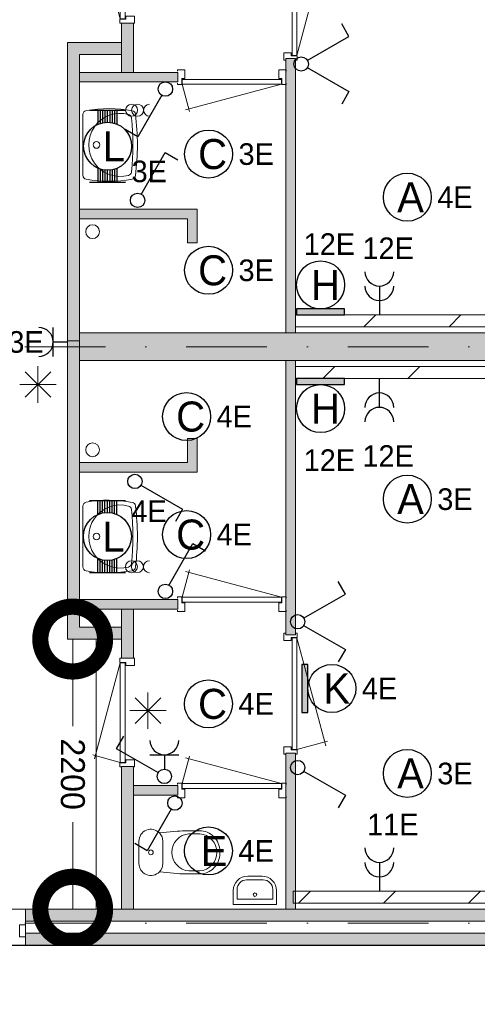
# Model space of a CAD drawing. Header units: millimetres. Extents: x 84337 to 168437, y -3060 to 56340.
# Tile 67 of 84: x 134036 to 137852, y 4192 to 12393. Entities that reach past the tile are written whole.
import ezdxf
from ezdxf.enums import TextEntityAlignment as Align
from ezdxf.xclip import XClip

# ---------------------------------------------------------------- set-up
doc = ezdxf.new("R2010")
doc.units = ezdxf.units.MM
doc.header["$PDMODE"] = 3
doc.header["$PDSIZE"] = 1
doc.linetypes.add('DGN1', pattern=[504.6, 0, -504.6])
doc.linetypes.add('DGN4', pattern=[1345.6, 672.8, -336.4, 0, -336.4])
for name, color, linetype in [('14', 7, 'Continuous'), ('16', 7, 'Continuous'), ('17', 7, 'Continuous'), ('18', 7, 'Continuous'), ('19', 7, 'Continuous'), ('30', 7, 'Continuous'), ('32', 7, 'Continuous'), ('33', 7, 'Continuous'), ('40', 7, 'Continuous'), ('5', 7, 'Continuous'), ('56', 7, 'Continuous'), ('58', 7, 'Continuous'), ('62', 7, 'Continuous')]:
    doc.layers.add(name, color=color, linetype=linetype)
doc.styles.add('dgn001', font='dgn001.shx')
doc.styles.add('dgn003', font='dgn003.shx')
doc.styles.get("Standard").update_dxf_attribs({"font": 'arial.ttf'})
doc.dimstyles.get("Standard").update_dxf_attribs({"dimtxt": 0.18, "dimasz": 0.18, "dimexe": 0.18, "dimexo": 0.0625, "dimgap": 0.09, "dimtad": 0, "dimtih": 1, "dimtoh": 1, "dimdec": 4, "dimzin": 0, "dimdsep": 46, "dimtxsty": 'Standard', "dimcen": 0.09, "dimadec": 0, "dimazin": 0, "dimtfac": 1, "dimtdec": 4, "dimtofl": 0, "dimtmove": 0, "dimatfit": 3, "dimfxl": 1, "dimtolj": 1, "dimtzin": 0, "dimarcsym": 0})
pattern_1 = [(45, (1731.34, 152.2), (4e-14, 709), [])]

# ---------------------------------------------------------------- blocks, each defined once
blk = doc.blocks.new('EA8')
at = {"layer": '18'}
blk.add_hatch(color=3, dxfattribs=at).paths.add_polyline_path([(50, -200), (50, 200), (0, 200), (0, -200)])
at = {"layer": '18', "color": 3, "linetype": 'Continuous', "lineweight": 30, "flags": 128}
blk.add_lwpolyline([(50, -200), (50, 200), (0, 200), (0, -200), (50, -200)], dxfattribs=at)
at = {"layer": '18', "color": 3, "linetype": 'Continuous', "lineweight": 30}
blk.add_circle((250, 0), 200, dxfattribs=at)
at = {"layer": '18', "color": 2, "linetype": 'Continuous', "lineweight": 13, "style": 'dgn001'}
blk.add_text('K', height=250, dxfattribs=at).set_placement((289.7, 0), align=Align.MIDDLE_CENTER)
at = {"layer": '18', "color": 1, "linetype": 'Continuous', "lineweight": 13, "style": 'dgn001'}
blk.add_text('4E', height=180, dxfattribs=at).set_placement((500, 0), align=Align.MIDDLE_LEFT)
blk = doc.blocks.new('EA9')
at = {"layer": '18'}
blk.add_hatch(color=3, dxfattribs=at).paths.add_polyline_path([(-200, -50), (200, -50), (200, 0), (-200, 0)])
at = {"layer": '18', "color": 3, "linetype": 'Continuous', "lineweight": 30, "flags": 128}
blk.add_lwpolyline([(-200, -50), (200, -50), (200, 0), (-200, 0), (-200, -50)], dxfattribs=at)
at = {"layer": '18', "color": 3, "linetype": 'Continuous', "lineweight": 30}
blk.add_circle((0, -250), 200, dxfattribs=at)
at = {"layer": '18', "color": 2, "linetype": 'Continuous', "lineweight": 13, "style": 'dgn001'}
blk.add_text('H', height=250, dxfattribs=at).set_placement((39.7, -250), align=Align.MIDDLE_CENTER)
at = {"layer": '18', "color": 1, "linetype": 'Continuous', "lineweight": 13, "style": 'dgn001'}
blk.add_text('12E', height=180, dxfattribs=at).set_placement((73, -590), align=Align.TOP_CENTER)
blk = doc.blocks.new('EA64')
at = {"layer": '18'}
blk.add_hatch(color=3, dxfattribs=at).paths.add_polyline_path([(-200, 0), (200, 0), (200, 50), (-200, 50)])
at = {"layer": '18', "color": 3, "linetype": 'Continuous', "lineweight": 30, "flags": 128}
blk.add_lwpolyline([(-200, 0), (200, 0), (200, 50), (-200, 50), (-200, 0)], dxfattribs=at)
at = {"layer": '18', "color": 3, "linetype": 'Continuous', "lineweight": 30}
blk.add_circle((0, 250), 200, dxfattribs=at)
at = {"layer": '18', "color": 1, "linetype": 'Continuous', "lineweight": 13, "style": 'dgn001'}
blk.add_text('12E', height=180, dxfattribs=at).set_placement((73, 500), align=Align.CENTER)
at = {"layer": '18', "color": 2, "linetype": 'Continuous', "lineweight": 13, "style": 'dgn001'}
blk.add_text('H', height=250, dxfattribs=at).set_placement((39.7, 250), align=Align.MIDDLE_CENTER)
blk = doc.blocks.new('EC62')
at = {"layer": '18', "color": 3, "linetype": 'Continuous', "lineweight": 30}
blk.add_circle((0, 0), 200, dxfattribs=at)
at = {"layer": '18', "color": 2, "linetype": 'Continuous', "lineweight": 13, "style": 'dgn001'}
blk.add_text('C', height=250, dxfattribs=at).set_placement((33.7, 0), align=Align.MIDDLE_CENTER)
at = {"layer": '18', "color": 1, "linetype": 'Continuous', "lineweight": 13, "style": 'dgn001'}
blk.add_text('4E', height=180, dxfattribs=at).set_placement((250, 0), align=Align.MIDDLE_LEFT)
blk = doc.blocks.new('EC63')
at = {"layer": '18', "color": 3, "linetype": 'Continuous', "lineweight": 30}
blk.add_circle((0, 0), 200, dxfattribs=at)
at = {"layer": '18', "color": 2, "linetype": 'Continuous', "lineweight": 13, "style": 'dgn001'}
blk.add_text('C', height=250, dxfattribs=at).set_placement((33.8, 0), align=Align.MIDDLE_CENTER)
at = {"layer": '18', "color": 1, "linetype": 'Continuous', "lineweight": 13, "style": 'dgn001'}
blk.add_text('3E', height=180, dxfattribs=at).set_placement((250, 0), align=Align.MIDDLE_LEFT)
blk = doc.blocks.new('EC64')
at = {"layer": '18', "color": 3, "linetype": 'Continuous', "lineweight": 30}
blk.add_circle((0, 0), 200, dxfattribs=at)
at = {"layer": '18', "color": 2, "linetype": 'Continuous', "lineweight": 13, "style": 'dgn001'}
blk.add_text('C', height=250, dxfattribs=at).set_placement((33.7, 0), align=Align.MIDDLE_CENTER)
at = {"layer": '18', "color": 1, "linetype": 'Continuous', "lineweight": 13, "style": 'dgn001'}
blk.add_text('4E', height=180, dxfattribs=at).set_placement((250, 0), align=Align.MIDDLE_LEFT)
blk = doc.blocks.new('EC65')
at = {"layer": '18', "color": 3, "linetype": 'Continuous', "lineweight": 30}
blk.add_circle((-0.015, 0), 200, dxfattribs=at)
at = {"layer": '18', "color": 2, "linetype": 'Continuous', "lineweight": 13, "style": 'dgn001'}
blk.add_text('A', height=249.99, dxfattribs=at).set_placement((26.855, -0.005), align=Align.MIDDLE_CENTER)
at = {"layer": '18', "color": 1, "linetype": 'Continuous', "lineweight": 13, "style": 'dgn001'}
blk.add_text('3E', height=180, dxfattribs=at).set_placement((249.98, 0), align=Align.MIDDLE_LEFT)
blk = doc.blocks.new('EC66')
at = {"layer": '18', "color": 3, "linetype": 'Continuous', "lineweight": 30}
blk.add_circle((-0.015, 0), 200, dxfattribs=at)
at = {"layer": '18', "color": 2, "linetype": 'Continuous', "lineweight": 13, "style": 'dgn001'}
blk.add_text('A', height=249.99, dxfattribs=at).set_placement((26.855, -0.005), align=Align.MIDDLE_CENTER)
at = {"layer": '18', "color": 1, "linetype": 'Continuous', "lineweight": 13, "style": 'dgn001'}
blk.add_text('3E', height=180, dxfattribs=at).set_placement((249.98, 0), align=Align.MIDDLE_LEFT)
blk = doc.blocks.new('EC67')
at = {"layer": '18', "color": 3, "linetype": 'Continuous', "lineweight": 30}
blk.add_circle((-0.005, 0), 200, dxfattribs=at)
at = {"layer": '18', "color": 2, "linetype": 'Continuous', "lineweight": 13, "style": 'dgn001'}
blk.add_text('C', height=249.99, dxfattribs=at).set_placement((33.755, -0.005), align=Align.MIDDLE_CENTER)
at = {"layer": '18', "color": 1, "linetype": 'Continuous', "lineweight": 13, "style": 'dgn001'}
blk.add_text('4E', height=180, dxfattribs=at).set_placement((249.98, 0), align=Align.MIDDLE_LEFT)
blk = doc.blocks.new('EC610')
at = {"layer": '18', "color": 3, "linetype": 'Continuous', "lineweight": 30}
blk.add_circle((-0.005, 0), 200, dxfattribs=at)
at = {"layer": '18', "color": 2, "linetype": 'Continuous', "lineweight": 13, "style": 'dgn001'}
blk.add_text('E', height=249.99, dxfattribs=at).set_placement((45.555, -0.005), align=Align.MIDDLE_CENTER)
at = {"layer": '18', "color": 1, "linetype": 'Continuous', "lineweight": 13, "style": 'dgn001'}
blk.add_text('4E', height=180, dxfattribs=at).set_placement((249.98, 0), align=Align.MIDDLE_LEFT)
blk = doc.blocks.new('EC612')
at = {"layer": '18', "color": 3, "linetype": 'Continuous', "lineweight": 30}
blk.add_circle((-0.015, 0), 200, dxfattribs=at)
at = {"layer": '18', "color": 2, "linetype": 'Continuous', "lineweight": 13, "style": 'dgn001'}
blk.add_text('A', height=249.99, dxfattribs=at).set_placement((26.855, -0.005), align=Align.MIDDLE_CENTER)
at = {"layer": '18', "color": 1, "linetype": 'Continuous', "lineweight": 13, "style": 'dgn001'}
blk.add_text('4E', height=180, dxfattribs=at).set_placement((249.98, 0), align=Align.MIDDLE_LEFT)
blk = doc.blocks.new('EC615')
at = {"layer": '18', "color": 3, "linetype": 'Continuous', "lineweight": 30}
blk.add_circle((0, 0), 200, dxfattribs=at)
at = {"layer": '18', "color": 2, "linetype": 'Continuous', "lineweight": 13, "style": 'dgn001'}
blk.add_text('C', height=250, dxfattribs=at).set_placement((33.8, 0), align=Align.MIDDLE_CENTER)
at = {"layer": '18', "color": 1, "linetype": 'Continuous', "lineweight": 13, "style": 'dgn001'}
blk.add_text('3E', height=180, dxfattribs=at).set_placement((250, 0), align=Align.MIDDLE_LEFT)
blk = doc.blocks.new('AnonymousCell25')
at = {"layer": '18', "color": 3, "linetype": 'Continuous', "lineweight": 0, "flags": 128}
blk.add_lwpolyline([(100, -50.5, -0.99989), (100, 49.5)], format="xyb", dxfattribs=at)
at = {"layer": '18', "color": 3, "linetype": 'Continuous', "lineweight": 0}
for centre in [(-50, -0.5), (0, -0.5)]:
    blk.add_circle(centre, 50, dxfattribs=at)
blk = doc.blocks.new('EA316')
at = {"layer": '18', "color": 3, "linetype": 'Continuous', "lineweight": 30}
for p, q in [((-150, 300), (150, 300)), ((-80, 182), (-80, 300)), ((-60, 190), (-60, 300)), ((-40, 194), (-40, 300)), ((-20, 200), (-20, 300)), ((0, 200), (0, 300)), ((20, 200), (20, 300)), ((40, 194), (40, 300)), ((60, 190), (60, 300)), ((80, 182), (80, 300)), ((-80, -300), (-80, -182)), ((-60, -300), (-60, -190)), ((-40, -300), (-40, -196)), ((-20, -300), (-20, -200)), ((0, -300), (0, -200)), ((20, -300), (20, -200)), ((40, -300), (40, -196)), ((60, -300), (60, -190)), ((80, -300), (80, -182)), ((-150, -300), (150, -300))]:
    blk.add_line(p, q, dxfattribs=at)
blk.add_circle((0, -0.5), 200, dxfattribs=at)
at = {"layer": '18', "color": 2, "linetype": 'Continuous', "lineweight": 13, "style": 'dgn001'}
blk.add_text('L', height=249.99, dxfattribs=at).set_placement((50.995, -1.005), align=Align.MIDDLE_CENTER)
at = {"layer": '18', "color": 1, "linetype": 'Continuous', "lineweight": 0, "style": 'dgn001'}
blk.add_text('3E', height=180, dxfattribs=at).set_placement((200, -300))
blk = doc.blocks.new('AnonymousCell50')
at = {"layer": '18', "color": 3, "linetype": 'Continuous', "lineweight": 0}
for centre in [(-50, -0.5), (0, -0.5)]:
    blk.add_circle(centre, 50, dxfattribs=at)
blk.add_arc((100, -0.5), 50, 90.00631, 269.99369, dxfattribs=at)
blk = doc.blocks.new('EA323')
at = {"layer": '18', "color": 3, "linetype": 'Continuous', "lineweight": 30}
for p, q in [((-150, 300), (150, 300)), ((-80, 182), (-80, 300)), ((-60, 190), (-60, 300)), ((-40, 194), (-40, 300)), ((-20, 200), (-20, 300)), ((0, 200), (0, 300)), ((20, 200), (20, 300)), ((40, 194), (40, 300)), ((60, 190), (60, 300)), ((80, 182), (80, 300)), ((-80, -300), (-80, -182)), ((-60, -300), (-60, -190)), ((-40, -300), (-40, -196)), ((-20, -300), (-20, -200)), ((0, -300), (0, -200)), ((20, -300), (20, -200)), ((40, -300), (40, -196)), ((60, -300), (60, -190)), ((80, -300), (80, -182)), ((-150, -300), (150, -300))]:
    blk.add_line(p, q, dxfattribs=at)
blk.add_circle((0, -0.5), 200, dxfattribs=at)
at = {"layer": '18', "color": 1, "linetype": 'Continuous', "lineweight": 0, "style": 'dgn001'}
blk.add_text('4E', height=180, dxfattribs=at).set_placement((200, 300), align=Align.TOP_LEFT)
at = {"layer": '18', "color": 2, "linetype": 'Continuous', "lineweight": 13, "style": 'dgn001'}
blk.add_text('L', height=249.99, dxfattribs=at).set_placement((50.995, -1.005), align=Align.MIDDLE_CENTER)
blk = doc.blocks.new('EL54')
at = {"layer": '16', "color": 3, "linetype": 'Continuous', "lineweight": 30}
for p, q in [((-120, -120), (-120, 120)), ((-120, 0), (0, 0))]:
    blk.add_line(p, q, dxfattribs=at)
blk.add_arc((-240, 0), 120, 270, 90, dxfattribs=at)
at = {"layer": '16', "color": 2, "linetype": 'Continuous', "lineweight": 13, "style": 'dgn001'}
blk.add_text('13E', height=180, dxfattribs=at).set_placement((-199.01, 0), align=Align.MIDDLE_RIGHT)
blk = doc.blocks.new('EL1186')
at = {"layer": '16', "color": 3, "linetype": 'Continuous', "lineweight": 30}
blk.add_line((0, 240), (0, 0), dxfattribs=at)
for centre in [(0, 360), (0, 240)]:
    blk.add_arc(centre, 120, 180, 0, dxfattribs=at)
at = {"layer": '16', "color": 2, "linetype": 'Continuous', "lineweight": 13, "style": 'dgn001'}
blk.add_text('12E', height=180, dxfattribs=at).set_placement((73, 465), align=Align.CENTER)
blk = doc.blocks.new('EL1187')
at = {"layer": '16', "color": 3, "linetype": 'Continuous', "lineweight": 30}
blk.add_line((0, -240), (0, 0), dxfattribs=at)
for centre in [(0, -240), (0, -360)]:
    blk.add_arc(centre, 120, 0, 180, dxfattribs=at)
at = {"layer": '16', "color": 2, "linetype": 'Continuous', "lineweight": 13, "style": 'dgn001'}
blk.add_text('12E', height=180, dxfattribs=at).set_placement((73, -555), align=Align.TOP_CENTER)
blk = doc.blocks.new('EL1190')
at = {"layer": '16', "color": 3, "linetype": 'Continuous', "lineweight": 30}
blk.add_line((0, 240), (0, 0), dxfattribs=at)
for centre in [(0, 360), (0, 240)]:
    blk.add_arc(centre, 120, 180, 0, dxfattribs=at)
at = {"layer": '16', "color": 2, "linetype": 'Continuous', "lineweight": 13, "style": 'dgn001'}
blk.add_text('11E', height=180, dxfattribs=at).set_placement((111.98, 465), align=Align.CENTER)
blk = doc.blocks.new('EH0100')
at = {"layer": '19', "color": 3, "linetype": 'Continuous', "lineweight": 30}
for p, q in [((-30, -50), (-230, -398)), ((-230, -398), (-335, -338))]:
    blk.add_line(p, q, dxfattribs=at)
blk.add_circle((0, 0), 60, dxfattribs=at)
blk = doc.blocks.new('EK125')
at = {"layer": '19', "color": 3, "linetype": 'Continuous', "lineweight": 30}
for p, q in [((-398, 230), (-338, 335)), ((-50, 30), (-398, 230)), ((-120, 180), (120, 180)), ((0, 180), (0, 60))]:
    blk.add_line(p, q, dxfattribs=at)
blk.add_circle((0, 0), 60, dxfattribs=at)
blk.add_arc((0, 300), 120, 180, 0, dxfattribs=at)
blk = doc.blocks.new('EH0101')
at = {"layer": '19', "color": 3, "linetype": 'Continuous', "lineweight": 30}
for p, q in [((50, -30), (398, -230)), ((398, -230), (338, -335))]:
    blk.add_line(p, q, dxfattribs=at)
blk.add_circle((0, 0), 60, dxfattribs=at)
blk = doc.blocks.new('EH625')
at = {"layer": '19', "color": 3, "linetype": 'Continuous', "lineweight": 30}
for p, q in [((398, 230), (338, 335)), ((50, 30), (398, 230)), ((50, -30), (398, -230)), ((398, -230), (338, -335))]:
    blk.add_line(p, q, dxfattribs=at)
blk.add_circle((0, 0), 60, dxfattribs=at)
blk = doc.blocks.new('EH0102')
at = {"layer": '19', "color": 3, "linetype": 'Continuous', "lineweight": 30}
for p, q in [((50, -30), (398, -230)), ((398, -230), (338, -335))]:
    blk.add_line(p, q, dxfattribs=at)
blk.add_circle((0, 0), 60, dxfattribs=at)
blk = doc.blocks.new('EH0103')
at = {"layer": '19', "color": 3, "linetype": 'Continuous', "lineweight": 30}
for p, q in [((30, 50), (230, 398)), ((230, 398), (335, 338))]:
    blk.add_line(p, q, dxfattribs=at)
blk.add_circle((0, 0), 60, dxfattribs=at)
blk = doc.blocks.new('EH0104')
at = {"layer": '19', "color": 3, "linetype": 'Continuous', "lineweight": 30}
for p, q in [((30, 50), (230, 398)), ((230, 398), (335, 338))]:
    blk.add_line(p, q, dxfattribs=at)
blk.add_circle((0, 0), 60, dxfattribs=at)
blk = doc.blocks.new('EH0105')
at = {"layer": '19', "color": 3, "linetype": 'Continuous', "lineweight": 30}
for p, q in [((-30, -50), (-230, -398)), ((-230, -398), (-335, -338))]:
    blk.add_line(p, q, dxfattribs=at)
blk.add_circle((0, 0), 60, dxfattribs=at)
blk = doc.blocks.new('EH626')
at = {"layer": '19', "color": 3, "linetype": 'Continuous', "lineweight": 30}
for p, q in [((398, 230), (338, 335)), ((50, 30), (398, 230)), ((50, -30), (398, -230)), ((398, -230), (338, -335))]:
    blk.add_line(p, q, dxfattribs=at)
blk.add_circle((0, 0), 60, dxfattribs=at)
blk = doc.blocks.new('830R1078')
at = {"layer": '33', "color": 1, "linetype": 'Continuous', "lineweight": 0}
for p, q in [((38, 108), (99.32, 336.87)), ((868, 108), (66.28, 322.82))]:
    blk.add_line(p, q, dxfattribs=at)
at = {"layer": '33', "color": 92, "linetype": 'Continuous', "lineweight": 13, "true_color": 0x00e100, "flags": 128}
for points in [[(0, 100), (0, 111), (35, 111), (35, 61), (60, 61), (60, -11), (0, -11), (0, 0)], [(906, 100), (906, 111), (871, 111), (871, 61), (846, 61), (846, -11), (906, -11), (906, 0)]]:
    blk.add_lwpolyline(points, dxfattribs=at)
at = {"layer": '33', "color": 2, "linetype": 'Continuous', "lineweight": 13, "true_color": 0xf0f000, "flags": 128}
blk.add_lwpolyline([(868, 108), (38, 108), (38, 68), (868, 68), (868, 108)], dxfattribs=at)
blk = doc.blocks.new('930L0926')
at = {"layer": '33', "color": 1, "linetype": 'Continuous', "lineweight": 0}
for p, q in [((98, -38), (338.7, -936.31)), ((98, -968), (353.44, -899.56))]:
    blk.add_line(p, q, dxfattribs=at)
at = {"layer": '33', "color": 92, "linetype": 'Continuous', "lineweight": 13, "true_color": 0x00e100, "flags": 128}
for points in [[(90, 0), (101, 0), (101, -35), (51, -35), (51, -60), (-11, -60), (-11, 0), (0, 0)], [(90, -1006), (101, -1006), (101, -971), (51, -971), (51, -946), (-11, -946), (-11, -1006), (0, -1006)]]:
    blk.add_lwpolyline(points, dxfattribs=at)
at = {"layer": '33', "color": 2, "linetype": 'Continuous', "lineweight": 13, "true_color": 0xf0f000, "flags": 128}
blk.add_lwpolyline([(98, -968), (98, -38), (58, -38), (58, -968), (98, -968)], dxfattribs=at)
blk = doc.blocks.new('CLOS0226')
at = {"layer": '40', "color": 7, "linetype": 'Continuous', "lineweight": 0}
for p, q in [((220, 92.5), (220, -92.5)), ((527.8, 155), (435.5, 155)), ((670, 1.1), (670, -0.8)), ((527.8, -155), (435.8, -155))]:
    blk.add_line(p, q, dxfattribs=at)
at = {"layer": '40', "color": 7, "linetype": 'Continuous', "lineweight": 0, "flags": 128}
for points in [[(338.3, 175.7), (191.9, 162), (191.9, 162, 0.674333), (20, 92.5), (20, 92.5), (20, -92.5), (20, -92.5, 0.674333), (191.9, -162), (191.9, -162), (338.3, -175.7), (338.3, -175.7, 0.023285), (431.3, -180), (431.3, -180), (525, -180), (525, -180, 0.414214), (695, -10), (695, -10), (695, 10), (695, 10, 0.414214), (525, 180), (525, 180), (431.3, 180), (431.3, 180, 0.023285), (338.3, 175.7)], [(191.9, 162, -0.194504), (220, 92.5)], [(220, -92.5, -0.194504), (191.9, -162)]]:
    blk.add_lwpolyline(points, format="xyb", dxfattribs=at)
at = {"layer": '40', "color": 7, "linetype": 'Continuous', "lineweight": 0}
blk.add_circle((120, 0), 20, dxfattribs=at)
for centre, start, end in [((450, 0), 94.92635, 265.07365), ((514.4, 0), 274.9259, 85.0741)]:
    blk.add_arc(centre, 155.6, start, end, dxfattribs=at)
blk = doc.blocks.new('FT0126')
at = {"layer": '40', "color": 7, "linetype": 'Continuous', "lineweight": 0}
for p, q in [((-180, 135.1), (-180, 20)), ((148.9, 64.6), (148.9, 144)), ((-180, 20), (180, 20)), ((-148.9, 64.6), (148.9, 64.6))]:
    blk.add_line(p, q, dxfattribs=at)
at = {"layer": '40', "color": 7, "linetype": 'Continuous', "lineweight": 0, "flags": 128}
for points in [[(60, 255.1), (-60, 255.1)], [(68.9, 224), (-68.9, 224)], [(-148.9, 144), (-148.9, 64.6)], [(180, 20), (180, 135.1)]]:
    blk.add_lwpolyline(points, dxfattribs=at)
for points in [[(60, 255.1, -0.414214), (180, 135.1)], [(68.9, 224, -0.414214), (148.9, 144)]]:
    blk.add_lwpolyline(points, format="xyb", dxfattribs=at)
at = {"layer": '40', "color": 7, "linetype": 'Continuous', "lineweight": 0}
blk.add_circle((0.9, 101.1), 15.1, dxfattribs=at)
for centre, radius in [((-60, 135.1), 120), ((-68.9, 144), 80)]:
    blk.add_arc(centre, radius, 90, 180, dxfattribs=at)
blk = doc.blocks.new('830R1079')
at = {"layer": '33', "color": 1, "linetype": 'Continuous', "lineweight": 0}
for p, q in [((38, 108), (99.32, 336.87)), ((868, 108), (66.28, 322.82))]:
    blk.add_line(p, q, dxfattribs=at)
at = {"layer": '33', "color": 92, "linetype": 'Continuous', "lineweight": 13, "true_color": 0x00e100, "flags": 128}
for points in [[(0, 100), (0, 111), (35, 111), (35, 61), (60, 61), (60, -11), (0, -11), (0, 0)], [(906, 100), (906, 111), (871, 111), (871, 61), (846, 61), (846, -11), (906, -11), (906, 0)]]:
    blk.add_lwpolyline(points, dxfattribs=at)
at = {"layer": '33', "color": 2, "linetype": 'Continuous', "lineweight": 13, "true_color": 0xf0f000, "flags": 128}
blk.add_lwpolyline([(868, 108), (38, 108), (38, 68), (868, 68), (868, 108)], dxfattribs=at)
blk = doc.blocks.new('830R1080')
at = {"layer": '33', "color": 1, "linetype": 'Continuous', "lineweight": 0}
for p, q in [((-108, 868), (-322.82, 66.28)), ((-108, 38), (-336.87, 99.32))]:
    blk.add_line(p, q, dxfattribs=at)
at = {"layer": '33', "color": 92, "linetype": 'Continuous', "lineweight": 13, "true_color": 0x00e100, "flags": 128}
for points in [[(-100, 906), (-111, 906), (-111, 871), (-61, 871), (-61, 846), (11, 846), (11, 906), (0, 906)], [(-100, 0), (-111, 0), (-111, 35), (-61, 35), (-61, 60), (11, 60), (11, 0), (0, 0)]]:
    blk.add_lwpolyline(points, dxfattribs=at)
at = {"layer": '33', "color": 2, "linetype": 'Continuous', "lineweight": 13, "true_color": 0xf0f000, "flags": 128}
blk.add_lwpolyline([(-108, 868), (-108, 38), (-68, 38), (-68, 868), (-108, 868)], dxfattribs=at)
blk = doc.blocks.new('WT0126')
at = {"layer": '40', "color": 7, "linetype": 'Continuous', "lineweight": 0}
blk.add_line((20, 253.2), (20, -253.2), dxfattribs=at)
at = {"layer": '40', "color": 7, "linetype": 'Continuous', "lineweight": 0, "flags": 128}
for points in [[(20, 253.2, -0.363957), (47.3, 285.7)], [(47.3, 285.7, -0.090801), (432.1, 284.5)], [(400.8, -254, -1.30637), (400.8, 254)], [(400.8, 254, -0.309671), (425, 225.6)], [(432.1, 284.5, -0.328769), (459, 256)], [(459, 256, -0.059915), (459, -256)], [(425, 225.6, -0.052773), (425, -225.6)], [(425, -225.6, -0.309671), (400.8, -254)], [(47.3, -285.7, -0.363957), (20, -253.2)], [(432.1, -284.5, -0.090801), (47.3, -285.7)], [(459, -256, -0.328769), (432.1, -284.5)]]:
    blk.add_lwpolyline(points, format="xyb", dxfattribs=at)
at = {"layer": '40', "color": 7, "linetype": 'Continuous', "lineweight": 0}
blk.add_circle((133.3, 0), 28.1, dxfattribs=at)
blk = doc.blocks.new('830R1081')
at = {"layer": '33', "color": 1, "linetype": 'Continuous', "lineweight": 0}
for p, q in [((38, -108), (99.32, -336.87)), ((868, -108), (66.28, -322.82))]:
    blk.add_line(p, q, dxfattribs=at)
at = {"layer": '33', "color": 92, "linetype": 'Continuous', "lineweight": 13, "true_color": 0x00e100, "flags": 128}
for points in [[(0, -100), (0, -111), (35, -111), (35, -61), (60, -61), (60, 11), (0, 11), (0, 0)], [(906, -100), (906, -111), (871, -111), (871, -61), (846, -61), (846, 11), (906, 11), (906, 0)]]:
    blk.add_lwpolyline(points, dxfattribs=at)
at = {"layer": '33', "color": 2, "linetype": 'Continuous', "lineweight": 13, "true_color": 0xf0f000, "flags": 128}
blk.add_lwpolyline([(868, -108), (38, -108), (38, -68), (868, -68), (868, -108)], dxfattribs=at)
blk = doc.blocks.new('WT0127')
at = {"layer": '40', "color": 7, "linetype": 'Continuous', "lineweight": 0}
blk.add_line((20, -253.2), (20, 253.2), dxfattribs=at)
blk.add_circle((133.3, 0), 28.1, dxfattribs=at)
for centre, radius, start, end in [((53, 253.2), 33, 100.00267, 180), ((236.5, -765.8), 1068.4, 79.44861, 100.20169), ((332.1, 0), 263.1, 74.86666, 285.13334), ((392.2, 222.2), 33, 6.04176, 74.86666), ((426.2, 252), 33, 6.85751, 79.65449), ((-1669.4, 0), 2143.7, 353.14249, 6.85751), ((-1706.8, 0), 2143.7, 353.95824, 6.04176), ((392.2, -222.2), 33, 285.13334, 353.95824), ((53, -253.2), 33, 180, 259.99733), ((236.5, 765.8), 1068.4, 259.79831, 280.55139), ((426.2, -252), 33, 280.34551, 353.14249)]:
    blk.add_arc(centre, radius, start, end, dxfattribs=at)
blk = doc.blocks.new('830R1082')
at = {"layer": '33', "color": 1, "linetype": 'Continuous', "lineweight": 0}
for p, q in [((-108, -38), (-336.87, -99.32)), ((-108, -868), (-322.82, -66.28))]:
    blk.add_line(p, q, dxfattribs=at)
at = {"layer": '33', "color": 92, "linetype": 'Continuous', "lineweight": 13, "true_color": 0x00e100, "flags": 128}
for points in [[(-100, 0), (-111, 0), (-111, -35), (-61, -35), (-61, -60), (11, -60), (11, 0), (0, 0)], [(-100, -906), (-111, -906), (-111, -871), (-61, -871), (-61, -846), (11, -846), (11, -906), (0, -906)]]:
    blk.add_lwpolyline(points, dxfattribs=at)
at = {"layer": '33', "color": 2, "linetype": 'Continuous', "lineweight": 13, "true_color": 0xf0f000, "flags": 128}
blk.add_lwpolyline([(-108, -868), (-108, -38), (-68, -38), (-68, -868), (-108, -868)], dxfattribs=at)
blk = doc.blocks.new('930L0927')
at = {"layer": '33', "color": 1, "linetype": 'Continuous', "lineweight": 0}
for p, q in [((98, 968), (353.44, 899.56)), ((98, 38), (338.7, 936.31))]:
    blk.add_line(p, q, dxfattribs=at)
at = {"layer": '33', "color": 92, "linetype": 'Continuous', "lineweight": 13, "true_color": 0x00e100, "flags": 128}
for points in [[(90, 1006), (101, 1006), (101, 971), (51, 971), (51, 946), (-11, 946), (-11, 1006), (0, 1006)], [(90, 0), (101, 0), (101, 35), (51, 35), (51, 60), (-11, 60), (-11, 0), (0, 0)]]:
    blk.add_lwpolyline(points, dxfattribs=at)
at = {"layer": '33', "color": 2, "linetype": 'Continuous', "lineweight": 13, "true_color": 0xf0f000, "flags": 128}
blk.add_lwpolyline([(98, 968), (98, 38), (58, 38), (58, 968), (98, 968)], dxfattribs=at)
blk = doc.blocks.new('_DotSmall')
at = {"color": 0, "linetype": 'ByBlock', "const_width": 0.5}
blk.add_lwpolyline([(-0.0625, 0, 1), (0.0625, 0, 1)], format="xyb", close=True, dxfattribs=at)
blk = doc.blocks.new('*D8027')
at = {"layer": '58', "color": 3, "linetype": 'Continuous', "lineweight": 0, "transparency": 16777216}
for p, q in [((44814.8, 82.2), (43734.8, 82.2)), ((44814.8, 82.2), (44914.8, 82.2)), ((44914.8, 82.2), (45994.8, 82.2))]:
    blk.add_line(p, q, dxfattribs=at)
at = {"layer": 'Defpoints', "color": 0, "linetype": 'Continuous', "transparency": 16777216}
for p in [(44814.8, 3649.9), (44914.8, 3649.9), (44914.8, 82.2)]:
    blk.add_point(p, dxfattribs=at)
at = {"layer": '58', "color": 3, "linetype": 'Continuous', "lineweight": 0, "transparency": 16777216, "xscale": 1080, "yscale": 1080, "zscale": 1080}
blk.add_blockref('_DotSmall', (44814.8, 82.2), dxfattribs=at)
at = {"layer": '58', "color": 3, "linetype": 'Continuous', "lineweight": 0, "transparency": 16777216, "xscale": 1080, "yscale": 1080, "zscale": 1080, "rotation": 180}
blk.add_blockref('_DotSmall', (44914.8, 82.2), dxfattribs=at)
at = {"layer": '58', "color": 3, "linetype": 'Continuous', "lineweight": 0, "transparency": 16777216, "insert": (44864.8, 284.3), "char_height": 200, "attachment_point": 5, "style": 'dgn003'}
blk.add_mtext('\\A1;100', dxfattribs=at)
blk = doc.blocks.new('*D8028')
at = {"layer": '58', "color": 3, "linetype": 'Continuous', "lineweight": 0, "transparency": 16777216}
blk.add_line((46184.8, 82.2), (44914.8, 82.2), dxfattribs=at)
at = {"layer": 'Defpoints', "color": 0, "linetype": 'Continuous', "transparency": 16777216}
for p in [(44914.8, 3458.5), (46184.8, 3458.5), (44914.8, 82.2)]:
    blk.add_point(p, dxfattribs=at)
at = {"layer": '58', "color": 3, "linetype": 'Continuous', "lineweight": 0, "transparency": 16777216, "xscale": 1080, "yscale": 1080, "zscale": 1080, "rotation": 180}
blk.add_blockref('_DotSmall', (44914.8, 82.2), dxfattribs=at)
at = {"layer": '58', "color": 3, "linetype": 'Continuous', "lineweight": 0, "transparency": 16777216, "xscale": 1080, "yscale": 1080, "zscale": 1080}
blk.add_blockref('_DotSmall', (46184.8, 82.2), dxfattribs=at)
at = {"layer": '58', "color": 3, "linetype": 'Continuous', "lineweight": 0, "transparency": 16777216, "insert": (45549.8, 284.3), "char_height": 200, "attachment_point": 5, "style": 'dgn003'}
blk.add_mtext('\\A1;1270', dxfattribs=at)
blk = doc.blocks.new('*D8029')
at = {"layer": '58', "color": 3, "linetype": 'Continuous', "lineweight": 0, "transparency": 16777216}
for p, q in [((46184.8, 82.2), (45104.8, 82.2)), ((46184.8, 82.2), (46264.8, 82.2)), ((46264.8, 82.2), (47344.8, 82.2))]:
    blk.add_line(p, q, dxfattribs=at)
at = {"layer": 'Defpoints', "color": 0, "linetype": 'Continuous', "transparency": 16777216}
for p in [(46184.8, 3458.5), (46264.8, 3458.5), (46264.8, 82.2)]:
    blk.add_point(p, dxfattribs=at)
at = {"layer": '58', "color": 3, "linetype": 'Continuous', "lineweight": 0, "transparency": 16777216, "xscale": 1080, "yscale": 1080, "zscale": 1080}
blk.add_blockref('_DotSmall', (46184.8, 82.2), dxfattribs=at)
at = {"layer": '58', "color": 3, "linetype": 'Continuous', "lineweight": 0, "transparency": 16777216, "xscale": 1080, "yscale": 1080, "zscale": 1080, "rotation": 180}
blk.add_blockref('_DotSmall', (46264.8, 82.2), dxfattribs=at)
at = {"layer": '58', "color": 3, "linetype": 'Continuous', "lineweight": 0, "transparency": 16777216, "insert": (46224.8, 284.3), "char_height": 200, "attachment_point": 5, "style": 'dgn003'}
blk.add_mtext('\\A1;80', dxfattribs=at)
blk = doc.blocks.new('*D8030')
at = {"layer": '58', "color": 3, "linetype": 'Continuous', "lineweight": 0, "transparency": 16777216}
blk.add_line((49764.8, 82.2), (46264.8, 82.2), dxfattribs=at)
at = {"layer": 'Defpoints', "color": 0, "linetype": 'Continuous', "transparency": 16777216}
for p in [(46264.8, 3458.5), (49764.8, 3458.5), (46264.8, 82.2)]:
    blk.add_point(p, dxfattribs=at)
at = {"layer": '58', "color": 3, "linetype": 'Continuous', "lineweight": 0, "transparency": 16777216, "xscale": 1080, "yscale": 1080, "zscale": 1080, "rotation": 180}
blk.add_blockref('_DotSmall', (46264.8, 82.2), dxfattribs=at)
at = {"layer": '58', "color": 3, "linetype": 'Continuous', "lineweight": 0, "transparency": 16777216, "xscale": 1080, "yscale": 1080, "zscale": 1080}
blk.add_blockref('_DotSmall', (49764.8, 82.2), dxfattribs=at)
at = {"layer": '58', "color": 3, "linetype": 'Continuous', "lineweight": 0, "transparency": 16777216, "insert": (48014.8, 284.4), "char_height": 200, "attachment_point": 5, "style": 'dgn003'}
blk.add_mtext('\\A1;3500', dxfattribs=at)
blk = doc.blocks.new('*D8033')
at = {"layer": '58', "color": 3, "linetype": 'Continuous', "lineweight": 0, "transparency": 16777216}
for p, q in [((44407.65, 5457.77), (44407.65, 4732.77)), ((44407.65, 3207.77), (44407.65, 3932.77))]:
    blk.add_line(p, q, dxfattribs=at)
at = {"layer": 'Defpoints', "color": 0, "linetype": 'Continuous', "transparency": 16777216}
for p in [(44407.65, 5457.77), (44603.1, 5457.77), (44603.1, 3207.77)]:
    blk.add_point(p, dxfattribs=at)
at = {"layer": '58', "color": 3, "linetype": 'Continuous', "lineweight": 0, "transparency": 16777216, "xscale": 1080, "yscale": 1080, "zscale": 1080}
for p, rotation in [((44407.65, 5457.77), 90), ((44407.65, 3207.77), 270)]:
    blk.add_blockref('_DotSmall', p, dxfattribs=dict(at, rotation=rotation))
at = {"layer": '58', "color": 3, "linetype": 'Continuous', "lineweight": 0, "transparency": 16777216, "insert": (44407.65, 4332.77), "char_height": 200, "attachment_point": 5, "rotation": 270, "style": 'dgn003'}
blk.add_mtext('\\A1;2200', dxfattribs=at)
blk = doc.blocks.new('EAE622')
at = {"layer": '5', "color": 3, "linetype": 'Continuous', "lineweight": 0}
for p, q in [((106.04, -106.05), (-106.06, 106.05)), ((-106.06, -106.05), (106.04, 106.05)), ((0, -151.5), (0, 151.5)), ((-151.5, 0), (151.5, 0))]:
    blk.add_line(p, q, dxfattribs=at)
blk = doc.blocks.new('EAE623')
at = {"layer": '5', "color": 3, "linetype": 'Continuous', "lineweight": 0}
for p, q in [((106.04, -106.05), (-106.06, 106.05)), ((-106.06, -106.05), (106.04, 106.05)), ((0, -151.5), (0, 151.5)), ((-151.5, 0), (151.5, 0))]:
    blk.add_line(p, q, dxfattribs=at)
blk = doc.blocks.new('50E03_329_B02 - Default')
at = {"layer": '62'}
for color, points in [(7, [(44914.76, 10177.77), (44914.76, 10587.77), (44814.76, 10587.77), (44814.76, 10177.77)]), (7, [(44364.76, 7942.77), (44464.76, 7942.77), (44464.76, 10327.77), (44814.76, 10327.77), (44814.76, 10427.77), (44364.76, 10427.77)]), (9, [(46184.76, 8007.77), (46184.76, 10292.77), (46264.76, 10292.77), (46264.76, 8007.77)]), (9, [(45284.76, 10097.77), (45284.76, 10177.77), (44464.76, 10177.77), (44464.76, 10097.77)]), (9, [(45364.76, 8757.77), (45444.76, 8757.77), (45444.76, 9037.77), (44464.76, 9037.77), (44464.76, 8957.77), (45364.76, 8957.77)]), (9, [(44464.76, 8007.77), (49764.76, 8007.77), (49764.76, 7777.77), (44464.76, 7777.77)]), (7, [(44364.76, 7942.77), (44464.76, 7942.77), (44464.76, 5557.77), (44814.76, 5557.77), (44814.76, 5457.77), (44364.76, 5457.77)]), (9, [(46184.76, 7777.77), (46184.76, 5492.77), (46264.76, 5492.77), (46264.76, 7777.77)]), (9, [(45364.76, 7127.77), (45444.76, 7127.77), (45444.76, 6847.77), (44464.76, 6847.77), (44464.76, 6927.77), (45364.76, 6927.77)]), (9, [(45284.76, 5787.77), (45284.76, 5707.77), (44464.76, 5707.77), (44464.76, 5787.77)]), (7, [(44914.76, 5707.77), (44914.76, 5297.77), (44814.76, 5297.77), (44814.76, 5707.77)]), (9, [(46184.76, 4507.77), (46184.76, 3207.77), (46264.76, 3207.77), (46264.76, 4507.77)]), (7, [(44914.76, 4397.77), (44914.76, 3207.77), (44814.76, 3207.77), (44814.76, 4397.77)]), (9, [(45284.76, 4237.77), (45284.76, 4157.77), (44914.76, 4157.77), (44914.76, 4237.77)]), (9, [(49864.76, 3107.77), (49864.76, 3207.77), (44014.76, 3207.77), (44014.76, 3107.77)]), (7, [(44014.76, 2907.77), (44014.76, 3007.77), (50064.76, 3007.77), (50064.76, 2907.77)])]:
    blk.add_hatch(color=color, dxfattribs=at).paths.add_polyline_path(points)
at = {"layer": '16', "color": 92, "linetype": 'Continuous', "lineweight": 0, "true_color": 0x00e100, "flags": 128}
for points in [[(44814.76, 10177.77), (44814.76, 10587.77), (44914.76, 10587.77), (44914.76, 10177.77), (44814.76, 10177.77)], [(44364.76, 7942.77), (44364.76, 10427.77), (44814.76, 10427.77), (44814.76, 10327.77), (44464.76, 10327.77), (44464.76, 7942.77), (44364.76, 7942.77)], [(46184.76, 10292.77), (46184.76, 8007.77), (46264.76, 8007.77), (46264.76, 10292.77), (46184.76, 10292.77)], [(44464.76, 10097.77), (44464.76, 10177.77), (45284.76, 10177.77), (45284.76, 10097.77), (44464.76, 10097.77)], [(44464.76, 8957.77), (45364.76, 8957.77), (45364.76, 8757.77), (45444.76, 8757.77), (45444.76, 9037.77), (44464.76, 9037.77), (44464.76, 8957.77)], [(44364.76, 7942.77), (44364.76, 5457.77), (44814.76, 5457.77), (44814.76, 5557.77), (44464.76, 5557.77), (44464.76, 7942.77), (44364.76, 7942.77)], [(46184.76, 5492.77), (46184.76, 7777.77), (46264.76, 7777.77), (46264.76, 5492.77), (46184.76, 5492.77)], [(44464.76, 6927.77), (45364.76, 6927.77), (45364.76, 7127.77), (45444.76, 7127.77), (45444.76, 6847.77), (44464.76, 6847.77), (44464.76, 6927.77)], [(44464.76, 5787.77), (44464.76, 5707.77), (45284.76, 5707.77), (45284.76, 5787.77), (44464.76, 5787.77)], [(44814.76, 5707.77), (44814.76, 5297.77), (44914.76, 5297.77), (44914.76, 5707.77), (44814.76, 5707.77)], [(46184.76, 3207.77), (46184.76, 4507.77), (46264.76, 4507.77), (46264.76, 3207.77), (46184.76, 3207.77)], [(44814.76, 4397.77), (44814.76, 3207.77), (44914.76, 3207.77), (44914.76, 4397.77), (44814.76, 4397.77)], [(50064.76, 4217.77), (49764.76, 4217.77), (49764.76, 3207.77), (44014.76, 3207.77), (44014.76, 2907.77), (50064.76, 2907.77), (50064.76, 4217.77)], [(44014.76, 3107.77), (49864.76, 3107.77), (49864.76, 4217.77)], [(49964.76, 4217.77), (49964.76, 3007.77), (44014.76, 3007.77)], [(44914.76, 4237.77), (44914.76, 4157.77), (45284.76, 4157.77), (45284.76, 4237.77), (44914.76, 4237.77)]]:
    blk.add_lwpolyline(points, dxfattribs=at)
at = {"layer": '17', "color": 92, "linetype": 'Continuous', "lineweight": 0, "true_color": 0x00e100, "flags": 128}
blk.add_lwpolyline([(44464.76, 8007.77), (44464.76, 7777.77), (49764.76, 7777.77), (49764.76, 8007.77), (44464.76, 8007.77)], dxfattribs=at)
at = {"layer": '30', "color": 3, "linetype": 'Continuous', "lineweight": 0}
blk.add_line((44014.76, 3207.77), (43114.76, 3207.77), dxfattribs=at)
at = {"layer": '32', "color": 3, "linetype": 'Continuous', "lineweight": 0, "flags": 128}
blk.add_lwpolyline([(44014.76, 2977.77), (43964.76, 2977.77), (43964.76, 3077.77), (44014.76, 3077.77), (44014.76, 2977.77)], dxfattribs=at)
at = {"layer": '40', "color": 3, "linetype": 'Continuous', "lineweight": 0}
for centre in [(44573.36, 8851.01), (44573.36, 7034.53)]:
    blk.add_circle(centre, 57.46, dxfattribs=at)
at = {"layer": '56', "color": 3, "linetype": 'DGN4', "lineweight": 0}
for p, q in [((51564.76, 7892.77), (-3435.24, 7892.77)), ((51564.76, 3092.77), (-3435.24, 3092.77))]:
    blk.add_line(p, q, dxfattribs=at)
at = {"layer": '58', "color": 3, "linetype": 'Continuous', "lineweight": 0}
blk.add_line((44603.1, 5457.77), (44603.1, 3207.77), dxfattribs=at)
at = {"layer": '58', "color": 3, "linetype": 'DGN1', "lineweight": 0}
for p, q in [((44914.76, 82.18), (44914.76, 3207.77)), ((46184.76, 82.18), (46184.76, 3207.77)), ((46264.76, 82.18), (46264.76, 3207.77)), ((44820.25, 49.5), (44820.25, 3175.09))]:
    blk.add_line(p, q, dxfattribs=at)
at = {"layer": '62', "color": 7, "linetype": 'Continuous', "lineweight": 0, "flags": 128}
for points in [[(44914.76, 10177.77), (44914.76, 10587.77), (44814.76, 10587.77), (44814.76, 10177.77), (44914.76, 10177.77)], [(44364.76, 7942.77), (44464.76, 7942.77), (44464.76, 10327.77), (44814.76, 10327.77), (44814.76, 10427.77), (44364.76, 10427.77), (44364.76, 7942.77)], [(44364.76, 7942.77), (44464.76, 7942.77), (44464.76, 5557.77), (44814.76, 5557.77), (44814.76, 5457.77), (44364.76, 5457.77), (44364.76, 7942.77)], [(44914.76, 5707.77), (44914.76, 5297.77), (44814.76, 5297.77), (44814.76, 5707.77), (44914.76, 5707.77)], [(44914.76, 4397.77), (44914.76, 3207.77), (44814.76, 3207.77), (44814.76, 4397.77), (44914.76, 4397.77)], [(44014.76, 2907.77), (44014.76, 3007.77), (50064.76, 3007.77), (50064.76, 2907.77), (44014.76, 2907.77)]]:
    blk.add_lwpolyline(points, dxfattribs=at)
at = {"layer": '62', "color": 9, "linetype": 'Continuous', "lineweight": 0, "flags": 128}
for points in [[(46184.76, 8007.77), (46184.76, 10292.77), (46264.76, 10292.77), (46264.76, 8007.77), (46184.76, 8007.77)], [(45284.76, 10097.77), (45284.76, 10177.77), (44464.76, 10177.77), (44464.76, 10097.77), (45284.76, 10097.77)], [(45364.76, 8757.77), (45444.76, 8757.77), (45444.76, 9037.77), (44464.76, 9037.77), (44464.76, 8957.77), (45364.76, 8957.77), (45364.76, 8757.77)], [(44464.76, 8007.77), (49764.76, 8007.77), (49764.76, 7777.77), (44464.76, 7777.77), (44464.76, 8007.77)], [(46184.76, 7777.77), (46184.76, 5492.77), (46264.76, 5492.77), (46264.76, 7777.77), (46184.76, 7777.77)], [(45364.76, 7127.77), (45444.76, 7127.77), (45444.76, 6847.77), (44464.76, 6847.77), (44464.76, 6927.77), (45364.76, 6927.77), (45364.76, 7127.77)], [(45284.76, 5787.77), (45284.76, 5707.77), (44464.76, 5707.77), (44464.76, 5787.77), (45284.76, 5787.77)], [(46184.76, 4507.77), (46184.76, 3207.77), (46264.76, 3207.77), (46264.76, 4507.77), (46184.76, 4507.77)], [(45284.76, 4237.77), (45284.76, 4157.77), (44914.76, 4157.77), (44914.76, 4237.77), (45284.76, 4237.77)], [(49864.76, 3107.77), (49864.76, 3207.77), (44014.76, 3207.77), (44014.76, 3107.77), (49864.76, 3107.77)]]:
    blk.add_lwpolyline(points, dxfattribs=at)
at = {"color": 7, "linetype": 'Continuous', "lineweight": 0}
for name, p in [('830R1082', (44912.86, 11492.48)), ('930L0927', (46178.79, 10279.54)), ('830R1081', (45281.68, 10187.95)), ('WT0127', (44472.62, 9573.63)), ('WT0126', (44472.62, 6311.91)), ('830R1078', (45281.68, 5697.59)), ('930L0926', (46178.79, 5506)), ('830R1080', (44912.86, 4393.06)), ('830R1079', (45281.67, 4146.17)), ('CLOS0226', (44939.66, 3681.28)), ('FT0126', (45926.8, 3228.2))]:
    blk.add_blockref(name, p, dxfattribs=at)
at = {"layer": '58', "color": 3, "linetype": 'Continuous', "lineweight": 0}
dim = blk.add_linear_dim(base=(44407.65, 5457.77), p1=(44603.1, 3207.77), p2=(44603.1, 5457.77), angle=270, text='2200', dimstyle='Standard', override={"dimscale": 1, "dimtxt": 200, "dimasz": 1080, "dimexe": 0, "dimexo": 0, "dimgap": 100, "dimtad": 1, "dimjust": 0, "dimtih": 0, "dimtoh": 0, "dimdec": 0, "dimlfac": 1, "dimzin": 11, "dimdsep": 46, "dimlunit": 2, "dimtxsty": 'dgn003', "dimblk1": 'DotSmall', "dimblk2": 'DotSmall', "dimsah": 1, "dimcen": 0, "dimse1": 1, "dimse2": 1, "dimclrd": 3, "dimclre": 3, "dimclrt": 3, "dimtol": 0, "dimtix": 1, "dimtofl": 1, "dimatfit": 3, "dimfrac": 1, "dimtolj": 1, "dimlwd": 0, "dimlwe": 0}, dxfattribs=at)
dim.commit()
dim.dimension.update_dxf_attribs({"geometry": '*D8033', "text_midpoint": (44407.65, 4332.77), "text_rotation": 270})
for base, p1, p2, picture, middle in [((44914.76, 82.18), (44814.76, 3649.94), (44914.76, 3649.94), '*D8027', (44864.76, 284.29)), ((44914.76, 82.18), (46184.76, 3458.54), (44914.76, 3458.54), '*D8028', (45549.76, 284.29)), ((46264.76, 82.18), (46184.76, 3458.54), (46264.76, 3458.54), '*D8029', (46224.76, 284.29)), ((46264.76, 82.18), (49764.76, 3458.54), (46264.76, 3458.54), '*D8030', (48014.76, 284.36))]:
    dim = blk.add_linear_dim(base=base, p1=p1, p2=p2, dimstyle='Standard', override={"dimscale": 1, "dimtxt": 200, "dimasz": 1080, "dimexe": 0, "dimexo": 0, "dimgap": 100, "dimtad": 1, "dimjust": 0, "dimtih": 0, "dimtoh": 0, "dimdec": 0, "dimlfac": 1, "dimzin": 11, "dimdsep": 46, "dimlunit": 2, "dimpost": '<>', "dimtxsty": 'dgn003', "dimblk1": 'DotSmall', "dimblk2": 'DotSmall', "dimsah": 1, "dimcen": 0, "dimse1": 1, "dimse2": 1, "dimclrd": 3, "dimclre": 3, "dimclrt": 3, "dimtol": 0, "dimtix": 1, "dimtofl": 1, "dimatfit": 3, "dimfrac": 1, "dimtolj": 1, "dimlwd": 0, "dimlwe": 0}, dxfattribs=at)
    dim.commit()
    dim.dimension.update_dxf_attribs({"geometry": picture, "text_midpoint": middle})

msp = doc.modelspace()

# ---------------------------------------------------------------- hatches: boundary and pattern name
at = {"layer": '14', "linetype": 'Continuous', "lineweight": 0}
h = msp.add_hatch(dxfattribs=at)
h.set_pattern_fill('DGN_EZ7', color=2, scale=100, style=0, pattern_type=2)
h.set_pattern_definition(pattern_1)
h.paths.add_polyline_path([(136335.19, 9934.49), (139835.19, 9934.49), (139835.19, 9834.49), (136335.19, 9834.49)])
h = msp.add_hatch(dxfattribs=at)
h.set_pattern_fill('DGN_EZ7', color=2, scale=100, style=0, pattern_type=2)
h.set_pattern_definition([(45, (-519.83, -58), (4e-14, 709), [])])
h.paths.add_polyline_path([(139835.19, 9404.49), (136335.19, 9404.49), (136335.19, 9504.49), (139835.19, 9504.49)])
h = msp.add_hatch(dxfattribs=at)
h.set_pattern_fill('DGN_EZ7', color=2, scale=100, style=0, pattern_type=2)
h.set_pattern_definition(pattern_1)
h.paths.add_polyline_path([(136315.19, 5134.49), (139815.19, 5134.49), (139815.19, 5034.49), (136315.19, 5034.49)])

# ---------------------------------------------------------------- linework, layer by layer
at = {"layer": '14', "color": 3, "linetype": 'CONTINUOUS', "lineweight": 0}
for p, q in [((136335.19, 9934.49), (136335.19, 9884.49)), ((136335.19, 9934.49), (139835.19, 9934.49)), ((136335.19, 9834.49), (136335.19, 9884.49)), ((136335.19, 9834.49), (139835.19, 9834.49)), ((139835.19, 9504.49), (136335.19, 9504.49)), ((136335.19, 9504.49), (136335.19, 9454.49)), ((136335.19, 9404.49), (136335.19, 9454.49)), ((139835.19, 9404.49), (136335.19, 9404.49)), ((136315.19, 5134.49), (136315.19, 5084.49)), ((136315.19, 5134.49), (139815.19, 5134.49)), ((136315.19, 5034.49), (136315.19, 5084.49)), ((136315.19, 5034.49), (139815.19, 5034.49))]:
    msp.add_line(p, q, dxfattribs=at)

# ---------------------------------------------------------------- block references
ref = msp.add_blockref('50E03_329_B02 - Default', (90070.43, 1776.72))
XClip(ref).set_block_clipping_path([(-1935.24, 2907.77), (50064.76, 48907.77)])
at = {"color": 1, "linetype": 'Continuous', "lineweight": 0}
for name, p in [('EH626', (136383.01, 12024.16)), ('EH0105', (135251.02, 11815.78)), ('AnonymousCell25', (135019.51, 11639.9)), ('EA316', (134769.51, 11339.9)), ('EC615', (135610.8, 11274.13)), ('EH0104', (135019.52, 10888.67)), ('EC612', (137268.18, 10915.09)), ('EA64', (136545.19, 9934.49)), ('EL1186', (137035.19, 9934.49)), ('EC63', (135610.8, 10306.1)), ('EL54', (134435.19, 9709.35)), ('EAE623', (134188.47, 9354.73)), ('EA9', (136545.19, 9404.49)), ('EL1187', (137035.19, 9404.49)), ('EC64', (135427.7, 9088.04)), ('EH0102', (134996.56, 8547.47)), ('EC65', (137268.18, 8400.09)), ('EA323', (134767.36, 8089.48)), ('EC62', (135427.7, 8104.97)), ('EH0103', (135251.02, 7631.46)), ('AnonymousCell50', (135017.36, 7837.7)), ('EH625', (136353.76, 7378.6)), ('EA8', (136388.94, 6822.89)), ('EC67', (135610.14, 6694.91)), ('EAE622', (135105.66, 6638.74)), ('EK125', (135242.26, 6090.93)), ('EC66', (137268.18, 6115.09)), ('EH0101', (136353.76, 6164.26)), ('EH0100', (135330.01, 5868.51)), ('EL1190', (137035.19, 5134.49)), ('EC610', (135610.14, 5469.71))]:
    msp.add_blockref(name, p, dxfattribs=at)

doc.saveas('drawing.dxf')
